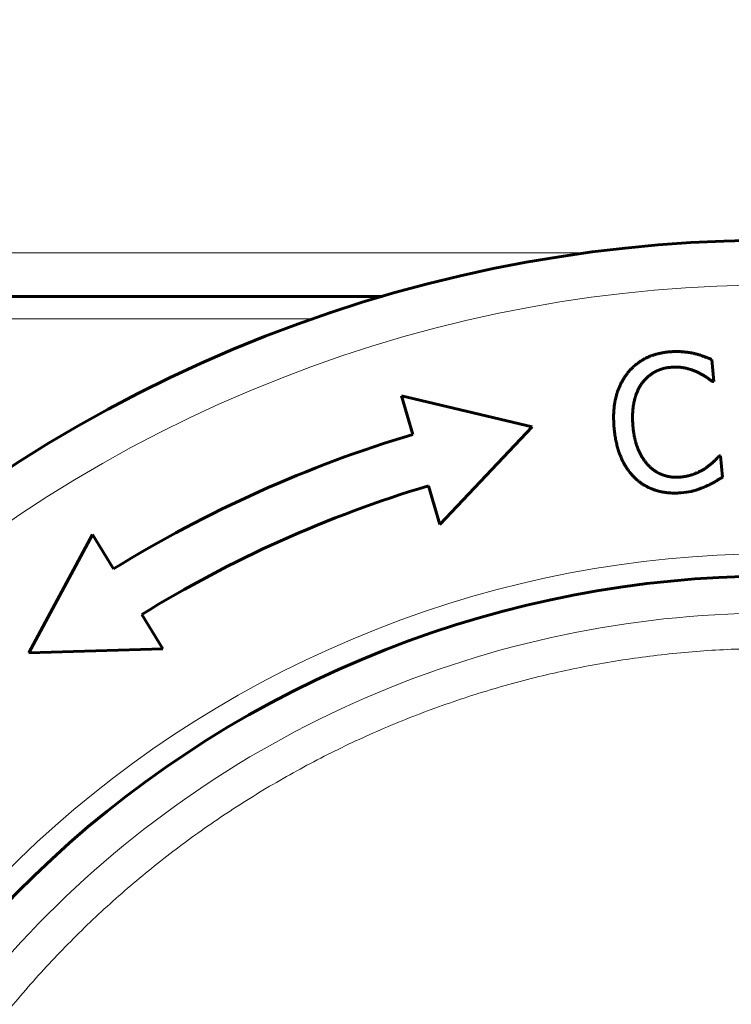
# Model space of a CAD drawing. Header units: millimetres. Extents: x -159 to 665, y -485 to 303.
# Tile 11 of 31: x -96 to -64, y 105 to 149. Entities that reach past the tile are written whole.
import ezdxf

# ---------------------------------------------------------------- set-up
doc = ezdxf.new("R2010")
doc.units = ezdxf.units.MM
doc.linetypes.add('K5LT_BASIC', pattern=[0])
doc.linetypes.add('K5LT_THIN', pattern=[0])
doc.styles.add('KDIMTEXTSTYLE', font='GOST_AU.SHX', dxfattribs={"width": 0.96, "oblique": 15, "height": 5})
doc.styles.add('KTEXTSTYLE', font='GOST_AU.SHX', dxfattribs={"width": 0.96, "height": 5})
doc.dimstyles.new('KDIMSTYLE (1.00)', dxfattribs={"dimtxt": 5, "dimasz": 1, "dimexe": 2, "dimexo": 0, "dimgap": 1, "dimtad": 1, "dimtxsty": 'KDIMTEXTSTYLE', "dimsah": 1, "dimcen": 0, "dimdle": 1, "dimadec": 0, "dimazin": 0, "dimtfac": 0.667, "dimtmove": 0, "dimatfit": 3, "dimfxl": 1, "dimtvp": 1, "dimtolj": 1, "dimtzin": 0, "dimarcsym": 0})

# ---------------------------------------------------------------- blocks, each defined once
blk = doc.blocks.new('D0')
for points in [[(-150.536, 279.866), (-151.194, 284.866), (-151.853, 279.866), (-151.194, 280.366)], [(-151.194, 2.5), (-150.536, 7.5), (-151.194, 7), (-151.853, 7.5)]]:
    blk.add_hatch(color=7).paths.add_polyline_path(points)
at = {"color": 7, "linetype": 'K5LT_THIN', "lineweight": 18}
for p, q in [((-1.034, 284.866), (-153.194, 284.866)), ((-151.853, 279.866), (-151.194, 284.866)), ((-151.194, 284.866), (-150.536, 279.866)), ((-151.194, 2.5), (-151.194, 284.866)), ((-151.194, 280.366), (-151.853, 279.866)), ((-150.536, 279.866), (-151.194, 280.366)), ((-151.194, 2.5), (-151.853, 7.5)), ((-151.853, 7.5), (-151.194, 7)), ((-151.194, 7), (-150.536, 7.5)), ((-150.536, 7.5), (-151.194, 2.5)), ((-15.515, 2.5), (-153.194, 2.5))]:
    blk.add_line(p, q, dxfattribs=at)
blk.add_wipeout([(-152.194, 143.357), (-159.33, 143.357), (-159.33, 153.232), (-152.194, 153.232)])
at = {"color": 7, "insert": (-158.729, 143.357), "char_height": 5, "attachment_point": 1, "rotation": 90, "style": 'KTEXTSTYLE'}
blk.add_mtext('\\H3.5;\\W0.965;\\Q15;\\Q15;\\H5.00;281', dxfattribs=at)
blk = doc.blocks.new('KDIMARROW_01')
blk.add_hatch(color=0).paths.add_polyline_path([(-5, -0.658), (0, 0), (-5, 0.658), (-4.5, 0)])
at = {"color": 0, "linetype": 'K5LT_THIN', "lineweight": 18}
for p, q in [((-4.5, 0), (-5, 0.658)), ((-5, 0.658), (0, 0)), ((0, 0), (-5, -0.658)), ((-5, -0.658), (-4.5, 0)), ((0, 0), (-1, 0))]:
    blk.add_line(p, q, dxfattribs=at)
blk = doc.blocks.new('D5')
for points in [[(-39.076, 129.002), (-37.693, 133.851), (-40.284, 129.525), (-39.482, 129.722)], [(-87.375, 19.149), (-84.783, 23.475), (-85.586, 23.278), (-85.991, 23.998)]]:
    blk.add_hatch(color=7).paths.add_polyline_path(points)
at = {"color": 7, "linetype": 'K5LT_THIN', "lineweight": 18}
for p, q in [((-37.693, 133.851), (-87.375, 19.149)), ((-40.284, 129.525), (-37.693, 133.851)), ((-37.693, 133.851), (-39.076, 129.002)), ((-39.482, 129.722), (-40.284, 129.525)), ((-39.076, 129.002), (-39.482, 129.722)), ((-87.375, 19.149), (-85.991, 23.998)), ((-85.991, 23.998), (-85.586, 23.278)), ((-84.783, 23.475), (-87.375, 19.149)), ((-85.586, 23.278), (-84.783, 23.475)), ((-87.375, 19.149), (-101.534, -13.542)), ((-101.534, -13.542), (-118.863, -13.542))]:
    blk.add_line(p, q, dxfattribs=at)
blk.add_wipeout([(-116.863, -12.542), (-116.863, -5.283), (-104.067, -5.283), (-104.067, -12.542)])
at = {"color": 7, "char_height": 5, "attachment_point": 1, "style": 'KTEXTSTYLE'}
for s, insert in [('\\H3.5;\\W0.965;\\Q15;\\Q15;\\H5.00;∅', (-116.863, -5.981)), ('\\H3.5;\\W0.965;\\Q15;\\Q15;\\H5.00;125', (-113.424, -5.981))]:
    blk.add_mtext(s, dxfattribs=dict(at, insert=insert))

msp = doc.modelspace()

# ---------------------------------------------------------------- linework, layer by layer
at = {"color": 7, "linetype": 'K5LT_THIN', "lineweight": 18}
for p, q in [((-70.825, 138.448), (-98.384, 138.448)), ((-103.034, 135.5), (-83.155, 135.5))]:
    msp.add_line(p, q, dxfattribs=at)
at = {"color": 150, "linetype": 'K5LT_BASIC', "lineweight": 60, "true_color": 0x0080ff}
for p, q in [((-80.034, 136.5), (-103.034, 136.5)), ((-65.208, 132.703), (-65.295, 133.678)), ((-65.272, 132.697), (-65.208, 132.703)), ((-79.173, 132.062), (-78.657, 130.338)), ((-73.335, 130.679), (-79.173, 132.062)), ((-77.452, 126.314), (-73.335, 130.679)), ((-64.909, 129.384), (-64.968, 129.379)), ((-64.822, 128.419), (-64.909, 129.384)), ((-77.968, 128.038), (-77.452, 126.314)), ((-92.987, 125.862), (-95.834, 120.581)), ((-92.042, 124.33), (-92.987, 125.862)), ((-89.837, 120.756), (-90.782, 122.288)), ((-95.834, 120.581), (-89.837, 120.756))]:
    msp.add_line(p, q, dxfattribs=at)
for centre, radius, start, end in [((-62.534, 76.5), 62.5, 300.01309, 114.17184), ((-62.534, 76.5), 62.5, 114.17184, 288.33059), ((-62.534, 76.5), 56.2, 106.6718, 121.6718), ((-62.534, 76.5), 53.8, 106.6718, 121.6718), ((-62.534, 76.5), 47.5, 307.0235, 281.3202), ((-97.339, 154.047), 65, 266.32399, 322.01969)]:
    msp.add_arc(centre, radius, start, end, dxfattribs=at)
at = {"color": 7, "linetype": 'K5LT_THIN', "lineweight": 18}
for radius, start, end in [(60.5, 302.83284, 114.17184), (60.5, 114.17184, 285.51085), (48.5, 307.2961, 281.0476), (45.852, 68.0954, 160.2483)]:
    msp.add_arc((-62.534, 76.5), radius, start, end, dxfattribs=at)
at = {"color": 150, "linetype": 'K5LT_BASIC', "lineweight": 60, "true_color": 0x0080ff}
for points, knots in [([(-67.217, 134.021), (-67.27, 134.016), (-67.349, 134.007), (-67.451, 133.992), (-67.525, 133.979), (-67.596, 133.965), (-67.666, 133.949), (-67.733, 133.933), (-67.797, 133.915), (-67.859, 133.896), (-67.919, 133.877), (-67.976, 133.857), (-68.035, 133.835), (-68.091, 133.812), (-68.154, 133.784), (-68.218, 133.754), (-68.283, 133.721), (-68.336, 133.693), (-68.366, 133.675), (-68.39, 133.661), (-68.414, 133.647), (-68.447, 133.626), (-68.481, 133.605), (-68.513, 133.584), (-68.546, 133.561), (-68.59, 133.53), (-68.635, 133.496), (-68.688, 133.455), (-68.746, 133.407), (-68.807, 133.352), (-68.866, 133.295), (-68.926, 133.234), (-68.987, 133.167), (-69.039, 133.105), (-69.079, 133.055), (-69.102, 133.024), (-69.116, 133.006)], [0, 0, 0, 0, 0.064782, 0.096967, 0.128643, 0.15999, 0.190464, 0.220392, 0.249511, 0.278366, 0.306161, 0.333165, 0.358852, 0.391263, 0.415261, 0.45258, 0.488288, 0.515796, 0.535339, 0.536868, 0.5546, 0.573298, 0.59171, 0.609832, 0.627949, 0.646594, 0.686007, 0.70678, 0.74079, 0.791504, 0.821881, 0.85703, 0.910507, 0.947957, 0.968274, 1, 1, 1, 1]), ([(-66.135, 133.959), (-66.156, 133.964), (-66.198, 133.972), (-66.248, 133.981), (-66.291, 133.988), (-66.335, 133.995), (-66.393, 134.003), (-66.46, 134.011), (-66.528, 134.018), (-66.577, 134.023), (-66.622, 134.027), (-66.668, 134.03), (-66.735, 134.034), (-66.804, 134.036), (-66.851, 134.036), (-66.897, 134.036), (-66.942, 134.036), (-67.01, 134.034), (-67.079, 134.031), (-67.135, 134.027), (-67.181, 134.024), (-67.204, 134.022), (-67.217, 134.021)], [0, 0, 0, 0, 0.066781, 0.133021, 0.154926, 0.198903, 0.264487, 0.330269, 0.395564, 0.460367, 0.46652, 0.524119, 0.587287, 0.648962, 0.70967, 0.711837, 0.769002, 0.827839, 0.88573, 0.943115, 0.96717, 1, 1, 1, 1]), ([(-65.295, 133.678), (-65.313, 133.685), (-65.348, 133.7), (-65.418, 133.728), (-65.471, 133.749), (-65.524, 133.77), (-65.56, 133.783), (-65.613, 133.803), (-65.666, 133.822), (-65.719, 133.84), (-65.772, 133.858), (-65.825, 133.875), (-65.877, 133.891), (-65.912, 133.901), (-65.946, 133.911), (-65.981, 133.921), (-66.032, 133.934), (-66.084, 133.947), (-66.118, 133.955), (-66.135, 133.959)], [0, 0, 0, 0, 0.060893, 0.122292, 0.24665, 0.248676, 0.309492, 0.37276, 0.436232, 0.499798, 0.563203, 0.62622, 0.688963, 0.750551, 0.751396, 0.813694, 0.875844, 0.93794, 1, 1, 1, 1]), ([(-68.448, 132.584), (-68.436, 132.601), (-68.417, 132.627), (-68.392, 132.659), (-68.378, 132.677), (-68.363, 132.695), (-68.342, 132.721), (-68.301, 132.768), (-68.257, 132.814), (-68.208, 132.862), (-68.155, 132.911), (-68.093, 132.962), (-68.038, 133.003), (-68, 133.03), (-67.972, 133.049), (-67.947, 133.065), (-67.923, 133.08), (-67.899, 133.095), (-67.879, 133.106), (-67.862, 133.115), (-67.846, 133.125), (-67.825, 133.136), (-67.8, 133.149), (-67.775, 133.161), (-67.75, 133.173), (-67.725, 133.185), (-67.697, 133.197), (-67.672, 133.207), (-67.646, 133.218), (-67.624, 133.226), (-67.598, 133.236), (-67.57, 133.245), (-67.538, 133.256), (-67.501, 133.267), (-67.46, 133.279), (-67.41, 133.291), (-67.352, 133.304), (-67.293, 133.314), (-67.245, 133.321), (-67.203, 133.327), (-67.177, 133.329), (-67.16, 133.331)], [0, 0, 0, 0, 0.038638, 0.059075, 0.077123, 0.08094, 0.10351, 0.141397, 0.199275, 0.22656, 0.275655, 0.339291, 0.384783, 0.410133, 0.43199, 0.450358, 0.468732, 0.487134, 0.505561, 0.514181, 0.523968, 0.542345, 0.560674, 0.578972, 0.597239, 0.615508, 0.633745, 0.65719, 0.670062, 0.688131, 0.706039, 0.723833, 0.747282, 0.772293, 0.800813, 0.831854, 0.874991, 0.917567, 0.948977, 0.967822, 1, 1, 1, 1]), ([(-67.16, 133.331), (-67.117, 133.335), (-67.053, 133.339), (-66.972, 133.342), (-66.931, 133.342), (-66.891, 133.342), (-66.851, 133.342), (-66.806, 133.34), (-66.768, 133.338), (-66.731, 133.335), (-66.683, 133.331), (-66.631, 133.324), (-66.592, 133.318), (-66.559, 133.313), (-66.527, 133.307), (-66.485, 133.298), (-66.44, 133.288), (-66.404, 133.279), (-66.375, 133.271), (-66.346, 133.264), (-66.309, 133.254), (-66.268, 133.241), (-66.227, 133.228), (-66.187, 133.215), (-66.149, 133.201), (-66.111, 133.187), (-66.08, 133.175), (-66.056, 133.166), (-66.032, 133.156), (-66.013, 133.148), (-66.002, 133.142)], [0, 0, 0, 0, 0.090583, 0.136567, 0.179513, 0.182637, 0.228573, 0.274106, 0.289527, 0.319326, 0.363905, 0.408108, 0.451254, 0.465155, 0.493686, 0.535272, 0.576756, 0.617549, 0.633557, 0.657892, 0.697607, 0.737172, 0.776165, 0.814727, 0.852597, 0.890162, 0.927138, 0.943678, 0.963755, 1, 1, 1, 1]), ([(-69.116, 133.006), (-69.128, 132.99), (-69.151, 132.957), (-69.185, 132.908), (-69.218, 132.857), (-69.251, 132.805), (-69.282, 132.751), (-69.313, 132.696), (-69.344, 132.638), (-69.374, 132.579), (-69.402, 132.518), (-69.43, 132.455), (-69.458, 132.389), (-69.484, 132.321), (-69.505, 132.261), (-69.521, 132.213), (-69.537, 132.165), (-69.555, 132.105), (-69.577, 132.028), (-69.596, 131.95), (-69.61, 131.891), (-69.621, 131.837), (-69.631, 131.782), (-69.644, 131.705), (-69.657, 131.619), (-69.667, 131.533), (-69.675, 131.445), (-69.681, 131.356), (-69.685, 131.266), (-69.688, 131.176), (-69.688, 131.085), (-69.687, 130.994), (-69.684, 130.903), (-69.68, 130.821), (-69.675, 130.729), (-69.67, 130.666), (-69.666, 130.623)], [0, 0, 0, 0, 0.026453, 0.053165, 0.080123, 0.107542, 0.135194, 0.163523, 0.192303, 0.221742, 0.2514, 0.281781, 0.312664, 0.344322, 0.376231, 0.395425, 0.408784, 0.441702, 0.475073, 0.508495, 0.542093, 0.549492, 0.575825, 0.609734, 0.643735, 0.677635, 0.711398, 0.744861, 0.778173, 0.810991, 0.843589, 0.875368, 0.907046, 0.938286, 0.958231, 1, 1, 1, 1]), ([(-66.002, 133.142), (-65.978, 133.132), (-65.939, 133.114), (-65.894, 133.093), (-65.851, 133.072), (-65.802, 133.047), (-65.742, 133.015), (-65.686, 132.983), (-65.643, 132.957), (-65.609, 132.935), (-65.577, 132.914), (-65.538, 132.887), (-65.495, 132.858), (-65.455, 132.83), (-65.418, 132.804), (-65.388, 132.782), (-65.366, 132.767), (-65.346, 132.752), (-65.324, 132.736), (-65.297, 132.716), (-65.28, 132.703), (-65.272, 132.697)], [0, 0, 0, 0, 0.068701, 0.117641, 0.137949, 0.207277, 0.27584, 0.344143, 0.411225, 0.441008, 0.477551, 0.542606, 0.607115, 0.669181, 0.729399, 0.786762, 0.825367, 0.842841, 0.896595, 0.948992, 1, 1, 1, 1]), ([(-68.824, 130.699), (-68.827, 130.736), (-68.833, 130.808), (-68.839, 130.915), (-68.842, 131.009), (-68.842, 131.078), (-68.842, 131.145), (-68.84, 131.221), (-68.837, 131.302), (-68.832, 131.365), (-68.827, 131.427), (-68.82, 131.502), (-68.808, 131.591), (-68.796, 131.668), (-68.785, 131.724), (-68.774, 131.779), (-68.761, 131.841), (-68.742, 131.918), (-68.723, 131.984), (-68.709, 132.031), (-68.694, 132.077), (-68.677, 132.129), (-68.653, 132.193), (-68.63, 132.247), (-68.613, 132.288), (-68.595, 132.327), (-68.573, 132.373), (-68.544, 132.428), (-68.52, 132.469), (-68.5, 132.504), (-68.478, 132.539), (-68.459, 132.568), (-68.448, 132.584)], [0, 0, 0, 0, 0.047145, 0.094168, 0.140944, 0.172936, 0.18705, 0.232663, 0.27753, 0.30067, 0.322004, 0.365997, 0.409926, 0.453412, 0.481824, 0.496543, 0.538706, 0.580225, 0.620547, 0.646847, 0.660184, 0.69892, 0.737388, 0.775309, 0.798198, 0.812942, 0.850229, 0.887514, 0.924783, 0.935364, 0.962241, 1, 1, 1, 1]), ([(-68.097, 128.913), (-68.126, 128.942), (-68.154, 128.971), (-68.195, 129.018), (-68.222, 129.049), (-68.262, 129.098), (-68.299, 129.147), (-68.324, 129.182), (-68.348, 129.217), (-68.373, 129.255), (-68.408, 129.311), (-68.441, 129.365), (-68.462, 129.404), (-68.484, 129.443), (-68.506, 129.486), (-68.536, 129.546), (-68.563, 129.605), (-68.581, 129.646), (-68.598, 129.687), (-68.616, 129.73), (-68.639, 129.793), (-68.66, 129.855), (-68.68, 129.918), (-68.698, 129.98), (-68.715, 130.041), (-68.729, 130.101), (-68.743, 130.16), (-68.756, 130.223), (-68.77, 130.291), (-68.782, 130.365), (-68.793, 130.432), (-68.803, 130.508), (-68.814, 130.594), (-68.821, 130.665), (-68.824, 130.699)], [0, 0, 0, 0, 0.073702, 0.074753, 0.112068, 0.149439, 0.186882, 0.221088, 0.224387, 0.261927, 0.299512, 0.337118, 0.368776, 0.374407, 0.411361, 0.447634, 0.483531, 0.513818, 0.518428, 0.552714, 0.586127, 0.619288, 0.651275, 0.682362, 0.71194, 0.740915, 0.768355, 0.794869, 0.82835, 0.860874, 0.892437, 0.914848, 0.958407, 1, 1, 1, 1]), ([(-69.666, 130.623), (-69.658, 130.536), (-69.644, 130.409), (-69.619, 130.245), (-69.599, 130.126), (-69.576, 130.012), (-69.551, 129.903), (-69.525, 129.799), (-69.496, 129.699), (-69.467, 129.603), (-69.436, 129.513), (-69.414, 129.455), (-69.393, 129.398), (-69.37, 129.342), (-69.337, 129.265), (-69.302, 129.191), (-69.272, 129.129), (-69.249, 129.084), (-69.226, 129.041), (-69.199, 128.993), (-69.165, 128.933), (-69.13, 128.876), (-69.085, 128.806), (-69.029, 128.725), (-68.972, 128.65), (-68.927, 128.594), (-68.893, 128.555), (-68.86, 128.517), (-68.827, 128.481), (-68.793, 128.446), (-68.76, 128.412), (-68.726, 128.38), (-68.703, 128.359), (-68.692, 128.349)], [0, 0, 0, 0, 0.085418, 0.127867, 0.169561, 0.210717, 0.250761, 0.290118, 0.32848, 0.366526, 0.403406, 0.436878, 0.439439, 0.474042, 0.508087, 0.540682, 0.572422, 0.593161, 0.603035, 0.633375, 0.662686, 0.691236, 0.718563, 0.77112, 0.820306, 0.844259, 0.867614, 0.890575, 0.91295, 0.935136, 0.956942, 0.978559, 1, 1, 1, 1]), ([(-64.968, 129.379), (-64.973, 129.373), (-64.984, 129.36), (-65.001, 129.34), (-65.016, 129.323), (-65.029, 129.31), (-65.041, 129.296), (-65.057, 129.279), (-65.078, 129.257), (-65.099, 129.235), (-65.121, 129.213), (-65.145, 129.189), (-65.169, 129.165), (-65.19, 129.145), (-65.207, 129.128), (-65.224, 129.112), (-65.245, 129.092), (-65.272, 129.068), (-65.299, 129.044), (-65.327, 129.02), (-65.355, 128.996), (-65.383, 128.973), (-65.412, 128.95), (-65.442, 128.927), (-65.473, 128.903), (-65.504, 128.88), (-65.536, 128.857), (-65.558, 128.841), (-65.569, 128.834)], [0, 0, 0, 0, 0.047642, 0.093484, 0.138407, 0.162372, 0.182136, 0.225356, 0.267934, 0.310283, 0.352553, 0.395104, 0.437802, 0.480433, 0.50353, 0.522548, 0.564241, 0.605125, 0.645478, 0.685126, 0.724539, 0.763661, 0.802693, 0.841841, 0.880864, 0.920292, 0.960029, 1, 1, 1, 1]), ([(-66.718, 128.427), (-66.748, 128.424), (-66.788, 128.422), (-66.828, 128.42), (-66.848, 128.42), (-66.873, 128.419), (-66.918, 128.42), (-66.975, 128.421), (-67.034, 128.425), (-67.089, 128.431), (-67.144, 128.438), (-67.202, 128.447), (-67.259, 128.459), (-67.307, 128.47), (-67.344, 128.479), (-67.374, 128.488), (-67.401, 128.496), (-67.428, 128.504), (-67.454, 128.513), (-67.477, 128.521), (-67.494, 128.527), (-67.511, 128.533), (-67.532, 128.541), (-67.557, 128.552), (-67.582, 128.562), (-67.607, 128.573), (-67.631, 128.585), (-67.655, 128.596), (-67.679, 128.609), (-67.703, 128.621), (-67.726, 128.634), (-67.749, 128.647), (-67.774, 128.661), (-67.801, 128.678), (-67.835, 128.7), (-67.869, 128.723), (-67.91, 128.753), (-67.955, 128.787), (-68, 128.824), (-68.035, 128.855), (-68.066, 128.884), (-68.085, 128.902), (-68.097, 128.913)], [0, 0, 0, 0, 0.05832, 0.07783, 0.078664, 0.097347, 0.127641, 0.168604, 0.211612, 0.245906, 0.279936, 0.322228, 0.364342, 0.397893, 0.420801, 0.441534, 0.460079, 0.478614, 0.497119, 0.515591, 0.526697, 0.533963, 0.552279, 0.570481, 0.588613, 0.606661, 0.624694, 0.642644, 0.660523, 0.678261, 0.695935, 0.713411, 0.730756, 0.753583, 0.777931, 0.810246, 0.835927, 0.877973, 0.919503, 0.950171, 0.96858, 1, 1, 1, 1]), ([(-65.569, 128.834), (-65.6, 128.812), (-65.633, 128.791), (-65.684, 128.761), (-65.718, 128.741), (-65.769, 128.713), (-65.821, 128.686), (-65.86, 128.667), (-65.895, 128.65), (-65.93, 128.634), (-65.979, 128.612), (-66.032, 128.59), (-66.081, 128.57), (-66.117, 128.557), (-66.151, 128.545), (-66.188, 128.532), (-66.237, 128.517), (-66.286, 128.503), (-66.332, 128.491), (-66.378, 128.48), (-66.423, 128.47), (-66.467, 128.462), (-66.51, 128.454), (-66.553, 128.447), (-66.588, 128.442), (-66.616, 128.438), (-66.643, 128.435), (-66.677, 128.431), (-66.705, 128.428), (-66.718, 128.427)], [0, 0, 0, 0, 0.109214, 0.109474, 0.162527, 0.214316, 0.265684, 0.315701, 0.325034, 0.364843, 0.412735, 0.460296, 0.506296, 0.541625, 0.550991, 0.593276, 0.634468, 0.673157, 0.710407, 0.745815, 0.780802, 0.8145, 0.847346, 0.878939, 0.910185, 0.925765, 0.940597, 0.970549, 1, 1, 1, 1]), ([(-68.692, 128.349), (-68.651, 128.311), (-68.577, 128.248), (-68.47, 128.167), (-68.389, 128.113), (-68.313, 128.065), (-68.23, 128.017), (-68.133, 127.967), (-68.048, 127.928), (-67.986, 127.902), (-67.935, 127.882), (-67.882, 127.863), (-67.834, 127.847), (-67.795, 127.835), (-67.759, 127.824), (-67.718, 127.812), (-67.674, 127.801), (-67.642, 127.793), (-67.609, 127.785), (-67.571, 127.776), (-67.519, 127.766), (-67.469, 127.756), (-67.417, 127.748), (-67.367, 127.741), (-67.314, 127.734), (-67.261, 127.728), (-67.208, 127.723), (-67.157, 127.719), (-67.104, 127.717), (-67.047, 127.714), (-66.993, 127.714), (-66.938, 127.714), (-66.869, 127.715), (-66.795, 127.718), (-66.721, 127.722), (-66.684, 127.725), (-66.665, 127.727)], [0, 0, 0, 0, 0.076881, 0.134368, 0.189604, 0.214506, 0.263087, 0.324937, 0.369911, 0.396069, 0.419338, 0.446977, 0.475314, 0.490133, 0.504349, 0.526979, 0.54978, 0.566983, 0.572958, 0.596328, 0.619934, 0.645978, 0.667261, 0.690978, 0.714728, 0.741255, 0.762265, 0.786047, 0.80983, 0.833605, 0.862115, 0.881144, 0.904928, 0.95255, 0.976312, 1, 1, 1, 1]), ([(-65.598, 128.002), (-65.584, 128.008), (-65.556, 128.02), (-65.515, 128.037), (-65.475, 128.055), (-65.437, 128.073), (-65.411, 128.085), (-65.386, 128.097), (-65.359, 128.11), (-65.323, 128.129), (-65.288, 128.147), (-65.256, 128.164), (-65.225, 128.182), (-65.205, 128.193), (-65.186, 128.205), (-65.171, 128.214), (-65.152, 128.225), (-65.136, 128.235), (-65.123, 128.243), (-65.103, 128.254), (-65.081, 128.268), (-65.052, 128.285), (-65.022, 128.302), (-64.993, 128.32), (-64.964, 128.337), (-64.935, 128.354), (-64.906, 128.37), (-64.877, 128.387), (-64.849, 128.404), (-64.83, 128.415), (-64.822, 128.419)], [0, 0, 0, 0, 0.041146, 0.08375, 0.12767, 0.172949, 0.212238, 0.218782, 0.264783, 0.31069, 0.355884, 0.400374, 0.443193, 0.48203, 0.484614, 0.524926, 0.548471, 0.565779, 0.593429, 0.607132, 0.648832, 0.690701, 0.732641, 0.774005, 0.814694, 0.854114, 0.892687, 0.929651, 0.968866, 1, 1, 1, 1]), ([(-66.665, 127.727), (-66.51, 127.744), (-66.355, 127.76), (-66.167, 127.801), (-66.119, 127.813), (-66.07, 127.827), (-66.067, 127.828), (-66.057, 127.831), (-66.05, 127.833), (-66.03, 127.839), (-66.017, 127.843), (-65.977, 127.856), (-65.951, 127.865), (-65.871, 127.892), (-65.819, 127.911), (-65.71, 127.954), (-65.654, 127.978), (-65.598, 128.002)], [0, 0, 0, 0, 0.379172, 0.379172, 0.514667, 0.514667, 0.524667, 0.524667, 0.544667, 0.544667, 0.584667, 0.584667, 0.664667, 0.664667, 0.824667, 0.824667, 1, 1, 1, 1])]:
    msp.add_open_spline(points, degree=3, knots=knots, dxfattribs=at)
at = {"color": 7, "linetype": 'K5LT_THIN', "lineweight": 18}
msp.add_open_spline([(-104.548, 90.469), (-104.287, 91.254), (-103.686, 92.904), (-102.62, 95.367), (-101.356, 97.847), (-99.939, 100.243), (-98.374, 102.545), (-96.668, 104.744), (-94.827, 106.832), (-92.858, 108.8), (-90.77, 110.641), (-88.57, 112.347), (-86.267, 113.911), (-83.871, 115.328), (-81.39, 116.591), (-78.836, 117.696), (-76.216, 118.639), (-73.543, 119.415), (-70.826, 120.022), (-68.076, 120.456), (-65.305, 120.718), (-62.523, 120.804), (-59.74, 120.716), (-56.969, 120.454), (-54.22, 120.017), (-51.503, 119.409), (-48.83, 118.632), (-46.685, 117.859), (-45.436, 117.343), (-45.046, 117.175)], degree=3, knots=[0, 0, 0, 0, 1.01557, 2.154118, 3.292666, 4.431214, 5.569762, 6.708309, 7.846857, 8.985405, 10.123953, 11.262501, 12.401049, 13.539596, 14.678144, 15.816692, 16.95524, 18.093788, 19.232336, 20.370884, 21.509431, 22.647979, 23.786527, 24.925075, 26.063623, 27.202171, 28.340718, 29.479266, 30, 30, 30, 30], dxfattribs=at)

# ---------------------------------------------------------------- next in the draw order: dimensions: what is measured, and where the dimension line sits
at = {"color": 7}
dim = msp.add_linear_dim(base=(-151.194, 2.5), p1=(-1.034, 284.866), p2=(-15.515, 2.5), angle=90, text='\\H5.0;\\W0.965;\\Q15;\\H5.0;\\W0.965;\\Q15;\\Q15;281', dimstyle='KDIMSTYLE (1.00)', override={"dimexo": 0, "dimblk1": 'KDIMARROW_01', "dimblk2": 'KDIMARROW_01', "dimse1": 0, "dimse2": 0, "dimclrt": 7, "dimtolj": 1}, dxfattribs=at)
dim.commit()
dim.dimension.update_dxf_attribs({"geometry": 'D0', "text_midpoint": (-151.194, 148.5), "dimtype": 160})

# ---------------------------------------------------------------- next in the draw order: dimensions: what is measured, and where the dimension line sits
dim = msp.add_diameter_dim_2p(p1=(-37.693, 133.851), p2=(-87.375, 19.149), dimstyle='KDIMSTYLE (1.00)', override={"dimtih": 1, "dimtoh": 1, "dimpost": '\\H5.0;\\W0.965;\\Q15;<>', "dimblk1": 'KDIMARROW_01', "dimblk2": 'KDIMARROW_01', "dimclrt": 7, "dimtol": 1, "dimtp": 0, "dimtm": 0, "dimtdec": 5, "dimtmove": 1, "dimatfit": 2, "dimtolj": 1}, dxfattribs=at)
dim.commit()
dim.dimension.update_dxf_attribs({"geometry": 'D5', "text_midpoint": (-103.534, -13.542), "dimtype": 163})

doc.saveas('drawing.dxf')
